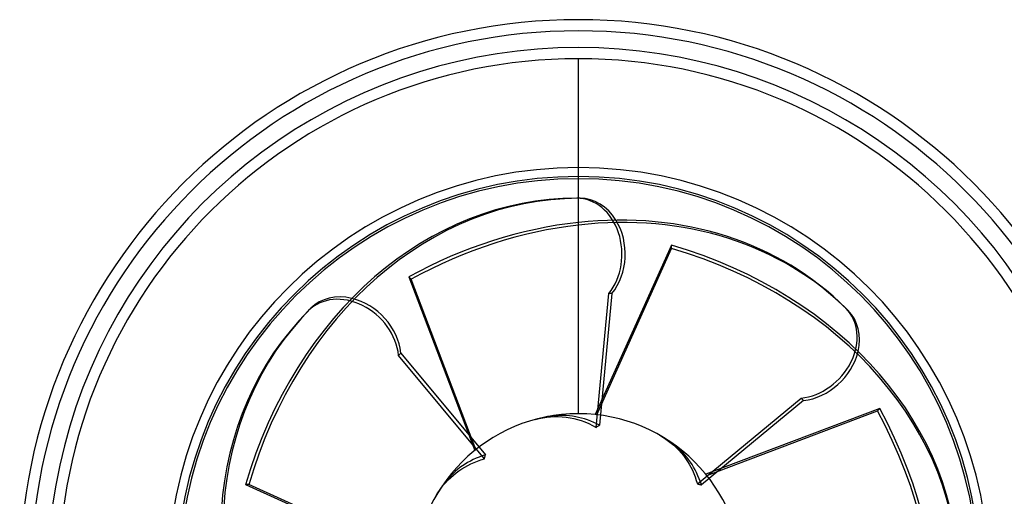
# Model space of a CAD drawing. Header units: millimetres. Extents: x -100 to 174, y -112 to 100.
# Tile 3 of 4: x -100 to 76, y 15 to 100. Entities that reach past the tile are written whole.
import ezdxf

# ---------------------------------------------------------------- set-up
doc = ezdxf.new("R2010")
doc.units = ezdxf.units.MM
doc.layers.add('HIDDEN', color=7, linetype='Continuous')
doc.layers.add('THICK', color=7, linetype='Continuous')

msp = doc.modelspace()

# ---------------------------------------------------------------- linework, layer by layer
at = {"layer": 'HIDDEN'}
for p, q in [((0, 71.5), (0, 93)), ((0, 71.5), (0, 93)), ((0, 68), (0, 68)), ((3.18, 26.95), (5.43, 50.93)), ((6.01, 50.93), (3.8, 27.33)), ((6.01, 50.93), (5.43, 50.93)), ((-31.76, 40.27), (-32.17, 39.85)), ((-16.81, 21.3), (-32.17, 39.85)), ((-31.76, 40.27), (-16.64, 22.01)), ((21.3, 16.81), (39.85, 32.17)), ((40.27, 31.76), (22.01, 16.64)), ((40.27, 31.76), (39.85, 32.17)), ((-7.73, 28.36), (-7.03, 28.54)), ((-7.03, 28.54), (-6.34, 28.67)), ((-6.34, 28.67), (-5.66, 28.77)), ((-5.5, 28.88), (-6.03, 28.77)), ((-5.66, 28.77), (-5, 28.84)), ((-4.97, 28.96), (-5.5, 28.88)), ((-5, 28.84), (-4.32, 28.87)), ((-4.43, 29.02), (-4.97, 28.96)), ((-3.87, 29.06), (-4.43, 29.02)), ((-4.32, 28.87), (-3.61, 28.87)), ((-3.3, 29.08), (-3.87, 29.06)), ((-3.61, 28.87), (-2.9, 28.84)), ((-2.73, 29.08), (-3.3, 29.08)), ((-2.9, 28.84), (-2.19, 28.77)), ((-2.15, 29.05), (-2.73, 29.08)), ((-2.19, 28.77), (-1.48, 28.66)), ((-1.59, 29), (-2.15, 29.05)), ((-1.03, 28.93), (-1.59, 29)), ((-1.48, 28.66), (-0.79, 28.52)), ((-0.48, 28.84), (-1.03, 28.93)), ((-0.79, 28.52), (-0.13, 28.35)), ((0.04, 28.74), (-0.48, 28.84)), ((-0.13, 28.35), (0.52, 28.15)), ((0.57, 28.61), (0.04, 28.74)), ((1.11, 28.45), (0.57, 28.61)), ((1.65, 28.27), (1.11, 28.45)), ((2.2, 28.07), (1.65, 28.27)), ((0.52, 28.15), (1.18, 27.91)), ((1.18, 27.91), (1.85, 27.62)), ((1.85, 27.62), (2.52, 27.3)), ((2.74, 27.84), (2.2, 28.07)), ((2.52, 27.3), (3.18, 26.95)), ((3.28, 27.6), (2.74, 27.84)), ((3.18, 26.95), (3.28, 27.02)), ((3.8, 27.33), (3.28, 27.6)), ((3.28, 27.02), (3.38, 27.08)), ((3.38, 27.08), (3.48, 27.15)), ((3.48, 27.15), (3.59, 27.21)), ((3.59, 27.21), (3.69, 27.27)), ((3.69, 27.27), (3.8, 27.33)), ((14.59, 25.52), (15.14, 25.2)), ((15.14, 25.2), (15.66, 24.85)), ((15.66, 24.85), (16.15, 24.49)), ((16.53, 24.31), (16.08, 24.61)), ((16.15, 24.49), (16.62, 24.13)), ((16.96, 23.99), (16.53, 24.31)), ((16.62, 24.13), (17.07, 23.73)), ((17.39, 23.65), (16.96, 23.99)), ((17.07, 23.73), (17.53, 23.31)), ((17.81, 23.28), (17.39, 23.65)), ((17.53, 23.31), (17.97, 22.86)), ((18.23, 22.9), (17.81, 23.28)), ((-18.83, 21.16), (-19.34, 20.9)), ((-18.29, 21.4), (-18.83, 21.16)), ((-17.75, 21.63), (-18.29, 21.4)), ((-17.2, 21.83), (-17.75, 21.63)), ((-17.45, 21.11), (-16.81, 21.3)), ((-16.64, 22.01), (-17.2, 21.83)), ((-16.81, 21.3), (-16.79, 21.42)), ((-16.79, 21.42), (-16.76, 21.54)), ((-16.76, 21.54), (-16.73, 21.66)), ((-16.73, 21.66), (-16.7, 21.78)), ((-16.7, 21.78), (-16.67, 21.89)), ((-16.67, 21.89), (-16.64, 22.01)), ((17.97, 22.86), (18.39, 22.38)), ((18.63, 22.49), (18.23, 22.9)), ((18.39, 22.38), (18.79, 21.89)), ((19.02, 22.07), (18.63, 22.49)), ((18.79, 21.89), (19.17, 21.38)), ((19.39, 21.63), (19.02, 22.07)), ((19.17, 21.38), (19.52, 20.86)), ((19.73, 21.19), (19.39, 21.63)), ((20.05, 20.74), (19.73, 21.19)), ((-21.63, 19.39), (-22.07, 19.02)), ((-21.19, 19.73), (-21.63, 19.39)), ((-21.38, 19.17), (-20.86, 19.52)), ((-20.74, 20.05), (-21.19, 19.73)), ((-20.86, 19.52), (-20.33, 19.84)), ((-20.29, 20.35), (-20.74, 20.05)), ((-20.33, 19.84), (-19.81, 20.13)), ((-19.83, 20.63), (-20.29, 20.35)), ((-19.34, 20.9), (-19.83, 20.63)), ((-19.81, 20.13), (-19.26, 20.4)), ((-19.26, 20.4), (-18.68, 20.66)), ((-18.68, 20.66), (-18.07, 20.9)), ((-18.07, 20.9), (-17.45, 21.11)), ((19.52, 20.86), (19.84, 20.33)), ((19.84, 20.33), (20.13, 19.81)), ((20.35, 20.29), (20.05, 20.74)), ((20.13, 19.81), (20.4, 19.26)), ((20.63, 19.83), (20.35, 20.29)), ((20.9, 19.34), (20.63, 19.83)), ((-23.28, 17.81), (-23.65, 17.39)), ((-23.31, 17.53), (-22.86, 17.97)), ((-22.9, 18.23), (-23.28, 17.81)), ((-22.49, 18.63), (-22.9, 18.23)), ((-22.86, 17.97), (-22.38, 18.39)), ((-22.07, 19.02), (-22.49, 18.63)), ((-22.38, 18.39), (-21.89, 18.79)), ((-21.89, 18.79), (-21.38, 19.17)), ((20.4, 19.26), (20.66, 18.68)), ((20.66, 18.68), (20.9, 18.07)), ((21.16, 18.83), (20.9, 19.34)), ((20.9, 18.07), (21.11, 17.45)), ((21.4, 18.29), (21.16, 18.83)), ((21.63, 17.75), (21.4, 18.29)), ((21.83, 17.2), (21.63, 17.75)), ((-24.85, 15.66), (-24.49, 16.15)), ((-24.31, 16.53), (-24.61, 16.08)), ((-24.49, 16.15), (-24.13, 16.62)), ((-23.99, 16.96), (-24.31, 16.53)), ((-24.13, 16.62), (-23.73, 17.07)), ((-23.65, 17.39), (-23.99, 16.96)), ((-23.73, 17.07), (-23.31, 17.53)), ((21.11, 17.45), (21.3, 16.81)), ((21.3, 16.81), (21.42, 16.79)), ((21.42, 16.79), (21.54, 16.76)), ((21.54, 16.76), (21.66, 16.73)), ((21.66, 16.73), (21.78, 16.7)), ((21.78, 16.7), (21.89, 16.67)), ((22.01, 16.64), (21.83, 17.2)), ((21.89, 16.67), (22.01, 16.64)), ((-25.52, 14.59), (-25.2, 15.14)), ((-25.2, 15.14), (-24.85, 15.66))]:
    msp.add_line(p, q, dxfattribs=at)
for radius, start, end in [(98, 0, 180), (98, 0, 180), (98, 0, 180), (93, 90, 270), (93, 270, 90), (71.9, 0, 180)]:
    msp.add_arc((0, 0), radius, start, end, dxfattribs=at)
for centre, major_axis, start_param, end_param in [((-0.29, 58), (0, -10), 0.785398, 3.141593), ((0.29, 58), (0, 10), -2.356194, -0.917812), ((-41.22, 40.8), (7.07, -7.07), 0.785398, 3.141593), ((-40.8, 41.22), (-7.07, 7.07), -2.356194, -0.917812), ((40.8, 41.22), (-7.07, -7.07), 0.785398, 3.141593), ((41.22, 40.8), (7.07, 7.07), -2.356194, -0.917812)]:
    msp.add_ellipse(centre, major_axis=major_axis, ratio=0.809017, start_param=start_param, end_param=end_param, dxfattribs=at)
at = {"layer": 'THICK'}
for p, q in [((0, 29.4), (0, 71.5)), ((0, 29.4), (0, 71.5)), ((0, 68), (-0.29, 68)), ((0.29, 68), (0, 68)), ((16.68, 59.59), (3.02, 29.24)), ((3.28, 29.22), (16.68, 59)), ((16.68, 59), (16.68, 59.59)), ((-30.34, 53.93), (-18.54, 22.82)), ((-29.93, 53.51), (-30.34, 53.93)), ((-18.34, 22.98), (-29.93, 53.51)), ((-47.88, 48.29), (-48.29, 47.88)), ((48.29, 47.88), (47.88, 48.29)), ((53.93, 30.34), (22.82, 18.54)), ((53.51, 29.93), (53.93, 30.34)), ((22.98, 18.34), (53.51, 29.93)), ((-59.59, 16.68), (-29.24, 3.02)), ((-59, 16.68), (-59.59, 16.68)), ((-29.22, 3.28), (-59, 16.68))]:
    msp.add_line(p, q, dxfattribs=at)
for radius, start, end in [(100, 0, 180), (98, 0, 180), (95, 90, 227.9342), (95, 312.0658, 90), (73.5, 90, 180), (73.5, 0, 90), (71.9, 0, 180), (71.5, 90, 270), (71.5, 270, 90), (29.4, 0, 180)]:
    msp.add_arc((0, 0), radius, start, end, dxfattribs=at)
for centre, major_axis, start_param, end_param in [((-0.29, -10), (0, -78), -3.141593, -1.919862), ((0.29, -10), (0, 78), 0.004673, 1.22173), ((0.29, -10), (0, 78), 0, 0.004641), ((0.29, 58), (0, 10), -0.917812, 0), ((-7.28, -6.86), (-55.15, -55.15), -3.141593, -2.353807), ((-6.86, -7.28), (55.15, 55.15), 0, 0.793673), ((-7.28, -6.86), (-55.15, -55.15), -2.353779, -1.919862), ((-6.86, -7.28), (55.15, 55.15), 0.793702, 1.22173), ((-10, 0.29), (-78, 0), -3.141593, -1.919862), ((-10, -0.29), (78, 0), 0, 1.22173), ((-40.8, 41.22), (-7.07, 7.07), -0.917812, 0), ((6.86, -7.28), (55.15, -55.15), -3.141593, -1.919862), ((7.28, -6.86), (-55.15, 55.15), 0, 1.22173), ((41.22, 40.8), (7.07, 7.07), -0.917812, 0), ((-6.86, 7.28), (-55.15, 55.15), -3.141593, -1.919862), ((-7.28, 6.86), (55.15, -55.15), 0, 1.22173)]:
    msp.add_ellipse(centre, major_axis=major_axis, ratio=0.809017, start_param=start_param, end_param=end_param, dxfattribs=at)

doc.saveas('drawing.dxf')
